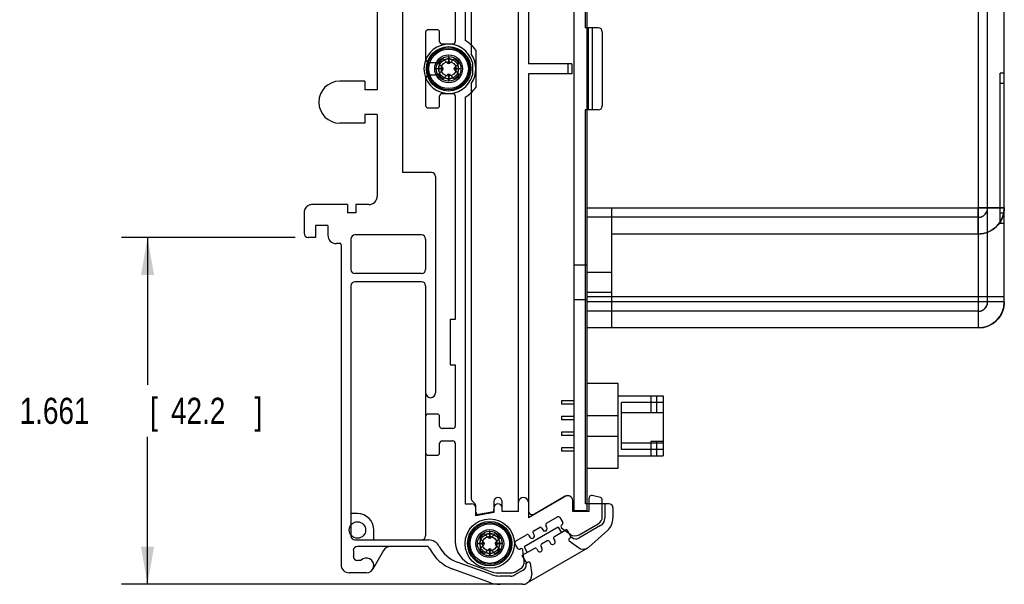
# Model space of a CAD drawing. Header units: inches. Extents: x 0 to 34, y 0 to 22.
# Tile 3 of 15: x 6.1 to 10.8, y 11 to 13.7. Entities that reach past the tile are written whole.
import ezdxf

# ---------------------------------------------------------------- set-up
doc = ezdxf.new("R2010")
doc.units = ezdxf.units.IN
doc.header["$LTSCALE"] = 1.87
doc.header["$MEASUREMENT"] = 0
doc.layers.get('0').update_dxf_attribs({"linetype": 'CONTINUOUS'})
doc.layers.add('DIMENSIONS', color=7, linetype='CONTINUOUS')
doc.styles.get("Standard").update_dxf_attribs({"font": 'txt', "width": 0.8})
doc.dimstyles.new('DIMSTYLE_1', dxfattribs={"dimtxt": 0.125, "dimasz": 0.18, "dimexe": 0.18, "dimexo": 0.0625, "dimgap": 0.09, "dimtad": 0, "dimtih": 1, "dimtoh": 1, "dimdec": 3, "dimzin": 4, "dimdsep": 46, "dimtxsty": 'STANDARD', "dimblk": '_FILLED', "dimblk1": '_FILLED', "dimblk2": '_FILLED', "dimcen": 0.09, "dimadec": 0, "dimazin": 0, "dimtp": 0.01, "dimtm": 0.01, "dimtfac": 1, "dimtdec": 3, "dimtofl": 0, "dimtmove": 0, "dimatfit": 3, "dimldrblk": '_FILLED', "dimfxl": 1, "dimtolj": 1, "dimtzin": 4, "dimarcsym": 0})

# ---------------------------------------------------------------- blocks, each defined once
blk = doc.blocks.new('_FILLED')
at = {"color": 0, "linetype": 'BYBLOCK'}
blk.add_solid([(0, 0), (-1, 0.174), (-1, -0.174)], dxfattribs=at)
blk = doc.blocks.new('*D7')
at = {"layer": 'DIMENSIONS', "color": 2, "linetype": 'CONTINUOUS'}
for p, q in [((7.4063, 12.6356), (6.5741, 12.6356)), ((6.6991, 12.6356), (6.6991, 11.9299)), ((6.6991, 10.9742), (6.6991, 11.6799)), ((8.4339, 10.9742), (6.5741, 10.9742))]:
    blk.add_line(p, q, dxfattribs=at)
at = {"layer": 'DIMENSIONS', "color": 2, "linetype": 'CONTINUOUS', "xscale": 0.18, "yscale": 0.18, "zscale": 0.18}
for p, rotation in [((6.6991, 12.6356), 90), ((6.6991, 10.9742), 270)]:
    blk.add_blockref('_FILLED', p, dxfattribs=dict(at, rotation=rotation))
at = {"layer": 'DIMENSIONS', "color": 2, "linetype": 'CONTINUOUS', "width": 0.8}
for s, p in [('1.661', (6.0866, 11.7424)), ('[', (6.7116, 11.7424)), ('42.2', (6.8116, 11.7424)), (']', (7.2116, 11.7424))]:
    blk.add_text(s, height=0.125, dxfattribs=at).set_placement(p)

msp = doc.modelspace()

# ---------------------------------------------------------------- linework, layer by layer
at = {"color": 7, "linetype": 'CONTINUOUS'}
for p, q in [((8.5239, 15.5922), (8.5239, 13.4663)), ((8.2208, 15.5253), (8.2208, 13.5791)), ((8.4767, 11.3224), (8.4767, 15.5627)), ((8.7415, 15.5576), (8.7415, 11.3276)), ((8.7956, 15.5253), (8.7956, 13.6395)), ((8.8045, 15.5576), (8.8045, 11.3276)), ((8.2523, 13.5114), (8.2523, 15.5047)), ((10.7245, 12.3266), (10.7245, 15.1566)), ((10.8045, 12.3266), (10.8045, 15.1566)), ((10.6795, 14.8766), (10.6795, 12.7766)), ((8.1735, 14.6435), (8.1735, 13.5726)), ((7.9216, 14.282), (7.9216, 12.9466)), ((7.7995, 13.7163), (7.7995, 13.3423)), ((8.8586, 13.6395), (8.7956, 13.6395)), ((8.8113, 13.6395), (8.8113, 13.2458)), ((8.831, 13.2458), (8.831, 13.6395)), ((8.0318, 13.6179), (8.0318, 13.4919)), ((8.0869, 13.6297), (8.0436, 13.6297)), ((8.0987, 13.5726), (8.0987, 13.6179)), ((8.8782, 13.6198), (8.8782, 13.2655)), ((8.1617, 13.5608), (8.1106, 13.5608)), ((8.1417, 13.5017), (8.1417, 13.4682)), ((8.1424, 13.5017), (8.1417, 13.5017)), ((8.1424, 13.5017), (8.1424, 13.4682)), ((8.272, 13.5317), (8.272, 13.3537)), ((8.0515, 13.4722), (8.0909, 13.4722)), ((8.0952, 13.4673), (8.1142, 13.4482)), ((8.1365, 13.4705), (8.1174, 13.4896)), ((8.1667, 13.4896), (8.1476, 13.4705)), ((8.1699, 13.4482), (8.1889, 13.4673)), ((8.2562, 13.4729), (8.2562, 13.4124)), ((8.7326, 13.4663), (8.5239, 13.4663)), ((8.7129, 13.4663), (8.7129, 13.419)), ((8.7326, 13.4663), (8.7326, 13.419)), ((8.0909, 13.4131), (8.0515, 13.4131)), ((8.083, 13.4431), (8.083, 13.4423)), ((8.1165, 13.4431), (8.083, 13.4431)), ((8.1165, 13.4423), (8.083, 13.4423)), ((8.1142, 13.4371), (8.0952, 13.418)), ((8.1174, 13.3958), (8.1365, 13.4148)), ((8.1417, 13.4171), (8.1417, 13.3836)), ((8.1424, 13.4171), (8.1424, 13.3836)), ((8.1476, 13.4148), (8.1667, 13.3958)), ((8.2011, 13.4431), (8.1676, 13.4431)), ((8.2011, 13.4423), (8.1676, 13.4423)), ((8.1889, 13.418), (8.1699, 13.4371)), ((8.2011, 13.4431), (8.2011, 13.4423)), ((8.5239, 13.419), (8.5239, 11.2931)), ((8.7326, 13.419), (8.5239, 13.419)), ((10.8045, 13.4216), (10.7845, 13.4216)), ((10.7845, 12.7016), (10.7845, 13.4216)), ((7.7405, 13.384), (7.6208, 13.384)), ((7.7405, 13.384), (7.7405, 13.3423)), ((8.0318, 13.3935), (8.0318, 13.2675)), ((8.1424, 13.3836), (8.1417, 13.3836)), ((8.2523, 11.3806), (8.2523, 13.3739)), ((10.8045, 13.3716), (10.7845, 13.3716)), ((7.7995, 13.3423), (7.7405, 13.3423)), ((8.0987, 13.2675), (8.0987, 13.3127)), ((8.1106, 13.3246), (8.1617, 13.3246)), ((8.1735, 13.3127), (8.1735, 12.2419)), ((8.2208, 13.3063), (8.2208, 11.36)), ((7.7405, 13.2242), (7.7405, 13.1825)), ((7.7995, 13.2242), (7.7405, 13.2242)), ((7.7995, 13.2242), (7.7995, 12.8322)), ((8.0436, 13.2557), (8.0869, 13.2557)), ((8.7956, 13.2458), (8.7956, 11.36)), ((8.8586, 13.2458), (8.7956, 13.2458)), ((7.7405, 13.1825), (7.6208, 13.1825)), ((8.0594, 12.9466), (7.9216, 12.9466)), ((8.0791, 12.9269), (8.0791, 11.8915)), ((7.6578, 12.7928), (7.4842, 12.7928)), ((7.6578, 12.7928), (7.6578, 12.7535)), ((7.6972, 12.7928), (7.6972, 12.7535)), ((7.7602, 12.7928), (7.6972, 12.7928)), ((7.4491, 12.7537), (7.4491, 12.6553)), ((7.6972, 12.7537), (7.6578, 12.7537)), ((7.6972, 12.7535), (7.6578, 12.7535)), ((8.8045, 12.7766), (10.8045, 12.7766)), ((8.9245, 12.2016), (8.9245, 12.7766)), ((10.8045, 12.7516), (10.7845, 12.7516)), ((7.5043, 12.6927), (7.5043, 12.6356)), ((7.5633, 12.6927), (7.5043, 12.6927)), ((7.5633, 12.6927), (7.5633, 12.6454)), ((10.6795, 12.7316), (8.8045, 12.7316)), ((10.6795, 12.7316), (10.6795, 12.3266)), ((10.8045, 12.7016), (10.7845, 12.7016)), ((8.0121, 12.6474), (7.6932, 12.6474)), ((10.6795, 12.6516), (8.9245, 12.6516)), ((7.5043, 12.6356), (7.4688, 12.6356)), ((7.6254, 12.6061), (7.6027, 12.6061)), ((7.6263, 12.6002), (7.6263, 11.0687)), ((7.6735, 12.6277), (7.6735, 12.482)), ((8.0318, 12.6277), (8.0318, 12.482)), ((8.7415, 12.5046), (8.8045, 12.5046)), ((8.0121, 12.4624), (7.6932, 12.4624)), ((8.8045, 12.4696), (8.9245, 12.4696)), ((8.0121, 12.423), (7.6932, 12.423)), ((7.6735, 12.4033), (7.6735, 11.2064)), ((8.0318, 12.4033), (8.0318, 11.2064)), ((8.8045, 12.3736), (8.9245, 12.3736)), ((8.7415, 12.3386), (8.8045, 12.3386)), ((8.8045, 12.3516), (10.8045, 12.3516)), ((10.8045, 12.3266), (8.8045, 12.3266)), ((10.6795, 12.2816), (8.8045, 12.2816)), ((8.1735, 12.2419), (8.1499, 12.2419)), ((8.1499, 12.2419), (8.1499, 12.0253)), ((10.6795, 12.2016), (8.8045, 12.2016)), ((8.1499, 12.0253), (8.1735, 12.0253)), ((8.1735, 12.0253), (8.1735, 11.732)), ((8.9541, 11.9353), (8.8045, 11.9353)), ((8.9541, 11.5298), (8.9541, 11.9353)), ((8.7415, 11.853), (8.6825, 11.853)), ((8.6825, 11.853), (8.6825, 11.8372)), ((8.9541, 11.8763), (9.1707, 11.8763)), ((9.1707, 11.8448), (8.9699, 11.8448)), ((8.9699, 11.6204), (8.9699, 11.8448)), ((9.1116, 11.8763), (9.1116, 11.7956)), ((9.1392, 11.7956), (9.1392, 11.8763)), ((9.1707, 11.8763), (9.1707, 11.5889)), ((8.7415, 11.8372), (8.6825, 11.8372)), ((9.1707, 11.7952), (8.9699, 11.7952)), ((9.1707, 11.7956), (9.1116, 11.7956)), ((8.0869, 11.7891), (8.0436, 11.7891)), ((8.0987, 11.732), (8.0987, 11.7773)), ((8.7415, 11.778), (8.6825, 11.778)), ((8.6825, 11.778), (8.6825, 11.7622)), ((8.7415, 11.7622), (8.6825, 11.7622)), ((8.8045, 11.7818), (8.9541, 11.7818)), ((8.1617, 11.7202), (8.1106, 11.7202)), ((8.7415, 11.703), (8.6825, 11.703)), ((8.6825, 11.703), (8.6825, 11.6872)), ((8.1106, 11.6612), (8.1617, 11.6612)), ((8.7415, 11.6872), (8.6825, 11.6872)), ((8.8045, 11.6834), (8.9541, 11.6834)), ((9.1707, 11.6578), (9.1116, 11.6578)), ((9.1116, 11.6578), (9.1116, 11.5889)), ((9.1392, 11.5889), (9.1392, 11.6578)), ((8.0987, 11.6041), (8.0987, 11.6494)), ((8.1735, 11.6494), (8.1735, 11.1793)), ((8.7415, 11.628), (8.6825, 11.628)), ((8.6825, 11.628), (8.6825, 11.6122)), ((8.7415, 11.6122), (8.6825, 11.6122)), ((9.1707, 11.6496), (8.9699, 11.6496)), ((9.1707, 11.6204), (8.9699, 11.6204)), ((8.0436, 11.5923), (8.0869, 11.5923)), ((8.9541, 11.5889), (9.1707, 11.5889)), ((8.8045, 11.5298), (8.9541, 11.5298)), ((8.2685, 11.3595), (8.2557, 11.3723)), ((8.3586, 11.3723), (8.3586, 11.3174)), ((8.398, 11.3224), (8.398, 11.3723)), ((8.7011, 11.3954), (8.5239, 11.2931)), ((8.7011, 11.3956), (8.5535, 11.3104)), ((8.7365, 11.3224), (8.7365, 11.3752)), ((8.8153, 11.3224), (8.8153, 11.3886)), ((8.8695, 11.3895), (8.8301, 11.4)), ((8.8783, 11.2979), (8.8783, 11.3781)), ((8.2208, 11.36), (8.2523, 11.36)), ((8.272, 11.3021), (8.272, 11.3512)), ((8.7415, 11.3276), (8.8045, 11.3276)), ((8.9098, 11.36), (8.7956, 11.36)), ((8.8901, 11.36), (8.8901, 11.2902)), ((8.9294, 11.3403), (8.9294, 11.2909)), ((7.705, 11.3127), (7.6735, 11.3127)), ((8.3586, 11.3174), (8.272, 11.3021)), ((8.3488, 11.3189), (8.2858, 11.3078)), ((8.4767, 11.3226), (8.398, 11.3226)), ((8.4767, 11.3224), (8.398, 11.3224)), ((8.611, 11.2663), (8.6639, 11.2969)), ((8.6746, 11.294), (8.6884, 11.2701)), ((8.8153, 11.3226), (8.7365, 11.3226)), ((8.8153, 11.3224), (8.7365, 11.3224)), ((7.7838, 11.1868), (7.7838, 11.234)), ((8.6669, 11.2484), (8.5032, 11.1539)), ((8.5497, 11.2309), (8.5769, 11.2467)), ((8.5877, 11.2438), (8.5926, 11.2353)), ((8.6131, 11.2471), (8.6082, 11.2556)), ((8.7082, 11.2358), (8.6485, 11.2014)), ((8.6669, 11.2484), (8.6826, 11.2211)), ((8.683, 11.2453), (8.7245, 11.214)), ((8.6855, 11.2593), (8.6838, 11.2584)), ((8.7082, 11.2358), (8.7295, 11.199)), ((8.8704, 11.2561), (8.7657, 11.1957)), ((8.7678, 11.2114), (8.8586, 11.2638)), ((8.9032, 11.2322), (8.8135, 11.1521)), ((7.6932, 11.1868), (8.045, 11.1868)), ((8.292, 11.1937), (8.3111, 11.1746)), ((8.3333, 11.1969), (8.3143, 11.2159)), ((8.3393, 11.2281), (8.3385, 11.2281)), ((8.3385, 11.2281), (8.3385, 11.1946)), ((8.3393, 11.2281), (8.3393, 11.1946)), ((8.3635, 11.2159), (8.3445, 11.1969)), ((8.3667, 11.1746), (8.3858, 11.1937)), ((8.4627, 11.1807), (8.5156, 11.2112)), ((8.5263, 11.2083), (8.5313, 11.1998)), ((8.5517, 11.2116), (8.5468, 11.2202)), ((8.6144, 11.1817), (8.5872, 11.166)), ((8.6457, 11.1906), (8.6506, 11.1821)), ((8.7202, 11.1829), (8.7637, 11.1501)), ((8.7305, 11.1996), (8.7208, 11.194)), ((8.7305, 11.1996), (8.7332, 11.1977)), ((7.6854, 11.1356), (7.6854, 11.108)), ((8.0346, 11.1553), (7.705, 11.1553)), ((7.8302, 11.1356), (7.779, 11.047)), ((8.3134, 11.1694), (8.2798, 11.1694)), ((8.2798, 11.1694), (8.2798, 11.1687)), ((8.3134, 11.1687), (8.2798, 11.1687)), ((8.3111, 11.1635), (8.292, 11.1444)), ((8.3143, 11.1222), (8.3333, 11.1412)), ((8.3385, 11.1435), (8.3385, 11.11)), ((8.3393, 11.1435), (8.3393, 11.11)), ((8.3445, 11.1412), (8.3635, 11.1222)), ((8.398, 11.1694), (8.3644, 11.1694)), ((8.398, 11.1687), (8.3644, 11.1687)), ((8.3858, 11.1444), (8.3667, 11.1635)), ((8.398, 11.1694), (8.398, 11.1687)), ((8.4736, 11.1461), (8.4598, 11.17)), ((8.4861, 11.1442), (8.4844, 11.1432)), ((8.5531, 11.1463), (8.4934, 11.1118)), ((8.5042, 11.0869), (8.4978, 11.1383)), ((8.5032, 11.1539), (8.519, 11.1266)), ((8.807, 11.1474), (8.5161, 10.9794)), ((8.5638, 11.1434), (8.5688, 11.1349)), ((8.5843, 11.1552), (8.5892, 11.1467)), ((8.6252, 11.1788), (8.6301, 11.1703)), ((7.7219, 11.0883), (7.705, 11.0883)), ((8.3393, 11.11), (8.3385, 11.11)), ((8.4934, 11.1118), (8.5148, 11.0747)), ((8.3343, 10.9837), (8.1613, 11.0466)), ((8.3477, 11.0207), (8.1827, 11.0807)), ((8.2513, 11.0683), (8.339, 11.0364)), ((8.4995, 11.0419), (8.4594, 11.0188)), ((8.4616, 11.0346), (8.4848, 11.048)), ((8.5234, 11.08), (8.5136, 11.0744)), ((8.5136, 11.0744), (8.514, 11.0711)), ((8.5334, 11.0751), (8.54, 11.021)), ((7.7483, 11.0293), (7.6657, 11.0293)), ((8.3794, 11.0293), (8.4419, 11.0293)), ((8.4397, 11.0135), (8.3881, 11.0135)), ((8.4964, 10.9742), (8.3881, 10.9742))]:
    msp.add_line(p, q, dxfattribs=at)
for points in [[(10.6795, 12.7316), (10.6848, 12.7319), (10.6899, 12.7328), (10.6951, 12.7344), (10.7001, 12.7366), (10.7049, 12.7394), (10.7092, 12.7428), (10.7132, 12.7467), (10.7166, 12.751), (10.7195, 12.7558), (10.7217, 12.7609), (10.7233, 12.7661), (10.7242, 12.7713), (10.7245, 12.7766)], [(10.8045, 12.7766), (10.8041, 12.7664), (10.8029, 12.7563), (10.8009, 12.7465), (10.7981, 12.7371), (10.7946, 12.7278), (10.7905, 12.719), (10.7857, 12.7106), (10.7803, 12.7026), (10.7744, 12.6952), (10.7677, 12.688), (10.7607, 12.6815), (10.7533, 12.6757), (10.7452, 12.6702), (10.7368, 12.6655), (10.7281, 12.6614), (10.7189, 12.6579), (10.7093, 12.6552), (10.6997, 12.6532), (10.6897, 12.652), (10.6795, 12.6516)], [(10.6795, 12.2816), (10.6848, 12.2819), (10.6899, 12.2828), (10.6951, 12.2844), (10.7001, 12.2866), (10.7049, 12.2894), (10.7092, 12.2928), (10.7132, 12.2967), (10.7166, 12.301), (10.7195, 12.3058), (10.7217, 12.3109), (10.7233, 12.3161), (10.7242, 12.3213), (10.7245, 12.3266)], [(10.8045, 12.3266), (10.8041, 12.3158), (10.8027, 12.3053), (10.8005, 12.295), (10.7974, 12.2851), (10.7936, 12.2754), (10.7891, 12.2664), (10.7837, 12.2575), (10.7779, 12.2494), (10.7713, 12.2418), (10.764, 12.2344), (10.7566, 12.2281), (10.7482, 12.2222), (10.7394, 12.2169), (10.7305, 12.2124), (10.7209, 12.2086), (10.7108, 12.2056), (10.7007, 12.2034), (10.6903, 12.2021), (10.6795, 12.2016)], [(10.8041, 12.3164), (10.8029, 12.3063), (10.8009, 12.2965), (10.7981, 12.2871), (10.7946, 12.2778), (10.7905, 12.269), (10.7857, 12.2606), (10.7803, 12.2526), (10.7744, 12.2452), (10.7677, 12.238), (10.7607, 12.2315), (10.7533, 12.2257), (10.7452, 12.2202), (10.7368, 12.2155), (10.7281, 12.2114), (10.7189, 12.2079), (10.7093, 12.2052), (10.6997, 12.2032), (10.6897, 12.202)]]:
    msp.add_lwpolyline(points, dxfattribs=at)
for centre, radius in [((8.142, 13.4427), 0.1063), ((8.142, 13.4427), 0.1006), ((8.142, 13.4427), 0.0945), ((8.142, 13.4427), 0.0669), ((8.142, 13.4427), 0.0591), ((8.142, 13.4427), 0.0473), ((8.142, 13.4427), 0.0354), ((8.3389, 11.169), 0.1181), ((7.705, 11.234), 0.0394), ((8.3389, 11.169), 0.1063), ((8.3389, 11.169), 0.1006), ((8.3389, 11.169), 0.0945), ((8.3389, 11.169), 0.0669), ((8.3389, 11.169), 0.0591), ((8.3389, 11.169), 0.0473), ((8.3389, 11.169), 0.0354)]:
    msp.add_circle(centre, radius, dxfattribs=at)
for centre, radius, start, end in [((8.8586, 13.6198), 0.0197, 0, 90), ((8.0436, 13.6179), 0.0118, 90, 180), ((8.0869, 13.6179), 0.0118, 0, 90), ((8.142, 13.4427), 0.1181, 14.8351, 345.1649), ((8.1106, 13.5726), 0.0118, 180, 270), ((8.1617, 13.5726), 0.0118, 270, 360), ((8.142, 13.4427), 0.1575, 34.4115, 60), ((8.142, 13.4427), 0.1299, 328.0473, 31.9527), ((8.0515, 13.4919), 0.0197, 180, 270), ((8.142, 13.4427), 0.0543, 118.2755, 151.7245), ((8.1007, 13.4729), 0.00787, 214.6637, 225), ((8.142, 13.4427), 0.0476, 154.302, 179.5265), ((8.1086, 13.4427), 0.00787, 315, 45), ((8.1119, 13.484), 0.00787, 45, 55.3365), ((8.142, 13.4427), 0.0476, 90.4735, 115.698), ((8.142, 13.4761), 0.00787, 225, 315), ((8.142, 13.4427), 0.0476, 64.302, 89.5265), ((8.1722, 13.484), 0.00787, 124.6637, 135), ((8.1755, 13.4427), 0.00787, 135, 225), ((8.142, 13.4427), 0.0543, 28.2755, 61.7245), ((8.142, 13.4427), 0.0476, 0.4735, 25.698), ((8.1834, 13.4729), 0.00787, 315, 325.3365), ((8.0515, 13.3935), 0.0197, 90, 180), ((8.1007, 13.4125), 0.00787, 135, 145.3365), ((8.142, 13.4427), 0.0543, 208.2755, 241.7245), ((8.142, 13.4427), 0.0476, 180.4735, 205.698), ((8.142, 13.4427), 0.0476, 244.302, 269.5265), ((8.142, 13.4093), 0.00787, 45, 135), ((8.142, 13.4427), 0.0476, 270.4735, 295.698), ((8.142, 13.4427), 0.0543, 298.2755, 331.7245), ((8.142, 13.4427), 0.0476, 334.302, 359.5265), ((8.1834, 13.4125), 0.00787, 34.6637, 45), ((7.6208, 13.2832), 0.1008, 90, 270), ((8.1119, 13.4013), 0.00787, 304.6637, 315), ((8.1722, 13.4013), 0.00787, 225, 235.3365), ((8.142, 13.4427), 0.1575, 300, 325.5885), ((8.1106, 13.3127), 0.0118, 90, 180), ((8.1617, 13.3127), 0.0118, 0, 90), ((8.0436, 13.2675), 0.0118, 180, 270), ((8.0869, 13.2675), 0.0118, 270, 360), ((8.8586, 13.2655), 0.0197, 270, 360), ((8.0594, 12.9269), 0.0197, 0, 90), ((7.4885, 12.7535), 0.0394, 90, 180), ((7.4885, 12.7537), 0.0394, 96.3088, 180), ((7.7602, 12.8322), 0.0394, 270, 360), ((10.6795, 12.7766), 0.125, 270, 360), ((10.6795, 12.7766), 0.045, 270, 360), ((7.4688, 12.6553), 0.0197, 180, 270), ((7.6027, 12.6454), 0.0394, 180, 270), ((7.6932, 12.6277), 0.0197, 90, 180), ((8.0121, 12.6277), 0.0197, 0, 90), ((7.6066, 12.6002), 0.0197, 0, 17.4576), ((7.6932, 12.482), 0.0197, 180, 270), ((8.0121, 12.482), 0.0197, 270, 360), ((7.6932, 12.4033), 0.0197, 90, 180), ((8.0121, 12.4033), 0.0197, 0, 90), ((10.6795, 12.3266), 0.125, 270, 360), ((10.6795, 12.3266), 0.045, 270, 360), ((8.0554, 11.8915), 0.0236, 180, 360), ((8.0436, 11.7773), 0.0118, 90, 180), ((8.0869, 11.7773), 0.0118, 0, 90), ((8.1106, 11.732), 0.0118, 180, 270), ((8.1617, 11.732), 0.0118, 270, 360), ((8.1106, 11.6494), 0.0118, 90, 180), ((8.1617, 11.6494), 0.0118, 0, 90), ((8.0436, 11.6041), 0.0118, 180, 270), ((8.0869, 11.6041), 0.0118, 270, 360), ((8.2641, 11.3806), 0.0118, 180, 224.9999), ((8.3783, 11.3701), 0.0198, 6.4794, 173.5206), ((8.5003, 11.3662), 0.0237, 3.9499, 176.0501), ((8.7129, 11.3752), 0.0236, 360, 119.9999), ((8.7129, 11.3749), 0.0236, 0, 120), ((8.8271, 11.3886), 0.0118, 74.9999, 180.0004), ((8.8665, 11.3781), 0.0118, 0, 75.0002), ((8.2523, 11.3403), 0.0197, 0, 90), ((8.2602, 11.3512), 0.0118, 0, 44.9999), ((8.3468, 11.3305), 0.0118, 280.0001, 359.8711), ((8.3783, 11.3403), 0.0197, 0, 180), ((8.3783, 11.3403), 0.0197, 0, 180), ((8.5436, 11.3274), 0.0197, 180, 299.9998), ((8.9098, 11.3403), 0.0197, 0, 90), ((7.705, 11.234), 0.0787, 0, 90), ((8.2838, 11.3194), 0.0118, 180, 280), ((8.6678, 11.29), 0.00787, 30, 120), ((8.8389, 11.2979), 0.0394, 300, 0.0003), ((8.8507, 11.2902), 0.0394, 300, 360), ((8.8507, 11.2909), 0.0787, 311.7844, 360), ((8.5536, 11.2241), 0.00787, 120, 210), ((8.5809, 11.2398), 0.00787, 30, 120), ((8.6029, 11.2412), 0.0118, 210.0001, 30.002), ((8.615, 11.2595), 0.00787, 120, 210), ((8.6878, 11.2515), 0.00787, 120, 232.9999), ((8.6816, 11.2662), 0.00787, 300, 30), ((7.6932, 11.2064), 0.0197, 180, 270), ((8.0121, 11.2064), 0.0197, 270, 360), ((8.045, 11.1277), 0.0591, 27.8075, 90), ((8.3389, 11.169), 0.0543, 118.2755, 151.7245), ((8.2976, 11.1992), 0.00787, 214.6637, 225), ((8.3389, 11.169), 0.0476, 154.302, 179.5265), ((8.3087, 11.2104), 0.00787, 45, 55.3365), ((8.3389, 11.169), 0.0476, 90.4735, 115.698), ((8.3389, 11.2025), 0.00787, 225, 315), ((8.3389, 11.169), 0.0476, 64.302, 89.5265), ((8.3691, 11.2104), 0.00787, 124.6637, 135), ((8.3389, 11.169), 0.0543, 28.2755, 61.7245), ((8.3389, 11.169), 0.0476, 0.4735, 25.698), ((8.3802, 11.1992), 0.00787, 315, 325.3365), ((8.5195, 11.2044), 0.00787, 30, 120), ((8.5415, 11.2057), 0.0118, 210, 29.9981), ((8.6184, 11.1749), 0.00787, 30, 120), ((8.6404, 11.1762), 0.0118, 210, 30), ((8.6525, 11.1946), 0.00787, 120, 210), ((8.7242, 11.1882), 0.00669, 120, 233), ((8.7482, 11.2455), 0.0394, 233, 300.0001), ((8.7509, 11.2212), 0.0295, 233.0027, 300), ((7.705, 11.1356), 0.0197, 90, 180), ((7.8643, 11.1159), 0.0394, 90, 150), ((8.0346, 11.1356), 0.0197, 26.3194, 90), ((8.2287, 11.2316), 0.1969, 206.3194, 250), ((8.2365, 11.2287), 0.1575, 207.8075, 250), ((8.2917, 11.1793), 0.1181, 180, 249.9996), ((8.2976, 11.1389), 0.00787, 135, 145.3365), ((8.3389, 11.169), 0.0543, 208.2755, 241.7245), ((8.3389, 11.169), 0.0476, 180.4735, 205.698), ((8.3055, 11.169), 0.00787, 315, 45), ((8.3389, 11.1356), 0.00787, 45, 135), ((8.3723, 11.169), 0.00787, 135, 225), ((8.3389, 11.169), 0.0543, 298.2755, 331.7245), ((8.3389, 11.169), 0.0476, 334.302, 359.5265), ((8.3802, 11.1389), 0.00787, 34.6637, 45), ((8.4667, 11.1739), 0.00787, 120, 210), ((8.4804, 11.15), 0.00787, 210, 300), ((8.49, 11.1374), 0.00787, 7, 120.0005), ((8.557, 11.1395), 0.00787, 30, 120), ((8.579, 11.1408), 0.0118, 210, 30), ((8.5911, 11.1591), 0.00787, 120, 210), ((8.7874, 11.1815), 0.0393, 232.953, 299.953), ((8.7873, 11.1815), 0.0394, 300, 311.7844), ((7.705, 11.108), 0.0197, 180, 270), ((7.7483, 11.0647), 0.0354, 270, 138.1897), ((8.3087, 11.1277), 0.00787, 304.6637, 315), ((8.3389, 11.169), 0.0476, 244.302, 269.5265), ((8.3389, 11.169), 0.0476, 270.4735, 295.698), ((8.3691, 11.1277), 0.00787, 225, 235.3365), ((7.6657, 11.0687), 0.0394, 180, 270), ((8.4651, 11.0821), 0.0394, 300, 7.0003), ((8.4847, 11.0675), 0.0295, 300, 7.0211), ((8.5267, 11.0742), 0.00669, 7, 120), ((8.3794, 11.1474), 0.1181, 250, 270), ((8.3881, 11.1316), 0.1181, 250, 270), ((8.4397, 11.0529), 0.0394, 270, 300), ((8.4419, 11.0687), 0.0394, 270, 300.0005), ((8.5009, 11.0162), 0.0394, 300, 7), ((8.3881, 11.1316), 0.1575, 250, 270), ((8.4964, 11.0135), 0.0394, 270, 300)]:
    msp.add_arc(centre, radius, start, end, dxfattribs=at)
for points, knots in [([(10.6795, 12.7766), (10.6795, 12.773), (10.6795, 12.7657), (10.6795, 12.7549), (10.6795, 12.7443), (10.6795, 12.7339), (10.6795, 12.7238), (10.6795, 12.7142), (10.6795, 12.705), (10.6795, 12.6963), (10.6795, 12.6883), (10.6795, 12.681), (10.6795, 12.6744), (10.6795, 12.6685), (10.6796, 12.6635), (10.6795, 12.6593), (10.6796, 12.6562), (10.6794, 12.6536), (10.6797, 12.6526), (10.6794, 12.6516), (10.6795, 12.6516)], [0, 0, 0, 0, 0.087306, 0.173938, 0.259239, 0.342562, 0.423275, 0.500766, 0.574443, 0.643718, 0.70805, 0.766953, 0.819998, 0.866824, 0.907085, 0.940372, 0.966406, 0.985049, 0.996253, 1, 1, 1, 1]), ([(10.6795, 12.7316), (10.6794, 12.7316), (10.6796, 12.7322), (10.6795, 12.7328), (10.6796, 12.7343), (10.6795, 12.7361), (10.6796, 12.7386), (10.6795, 12.7415), (10.6795, 12.7448), (10.6795, 12.7486), (10.6795, 12.7527), (10.6795, 12.7571), (10.6795, 12.7617), (10.6796, 12.7666), (10.6796, 12.7716), (10.6795, 12.7749), (10.6795, 12.7766)], [0, 0, 0, 0, 0.006148, 0.024452, 0.054916, 0.09743, 0.151585, 0.216515, 0.291196, 0.374779, 0.466317, 0.564699, 0.668655, 0.77682, 0.88776, 1, 1, 1, 1]), ([(10.8045, 12.7766), (10.8045, 12.7767), (10.8035, 12.7764), (10.8025, 12.7767), (10.8, 12.7765), (10.7968, 12.7766), (10.7926, 12.7766), (10.7876, 12.7766), (10.7818, 12.7766), (10.7752, 12.7766), (10.7678, 12.7766), (10.7598, 12.7766), (10.7512, 12.7766), (10.742, 12.7766), (10.7323, 12.7766), (10.7222, 12.7766), (10.7119, 12.7766), (10.7012, 12.7766), (10.6904, 12.7766), (10.6832, 12.7766), (10.6795, 12.7766)], [0, 0, 0, 0, 0.003747, 0.014951, 0.033594, 0.059628, 0.092915, 0.133176, 0.180002, 0.233047, 0.29195, 0.356282, 0.425557, 0.499234, 0.576725, 0.657438, 0.740761, 0.826062, 0.912694, 1, 1, 1, 1]), ([(10.7245, 12.7766), (10.7245, 12.7767), (10.7239, 12.7765), (10.7233, 12.7767), (10.7218, 12.7766), (10.72, 12.7766), (10.7175, 12.7766), (10.7146, 12.7766), (10.7113, 12.7766), (10.7076, 12.7766), (10.7034, 12.7766), (10.699, 12.7766), (10.6944, 12.7766), (10.6895, 12.7766), (10.6846, 12.7766), (10.6812, 12.7766), (10.6795, 12.7766)], [0, 0, 0, 0, 0.006148, 0.024452, 0.054916, 0.09743, 0.151585, 0.216515, 0.291196, 0.374779, 0.466317, 0.564699, 0.668655, 0.77682, 0.88776, 1, 1, 1, 1]), ([(10.6795, 12.6516), (10.6795, 12.6518), (10.6795, 12.6524), (10.6795, 12.6538), (10.6795, 12.6562), (10.6795, 12.6595), (10.6795, 12.6636), (10.6795, 12.6687), (10.6795, 12.6745), (10.6795, 12.6812), (10.6795, 12.6885), (10.6795, 12.6966), (10.6795, 12.7052), (10.6795, 12.7144), (10.6795, 12.7241), (10.6795, 12.7342), (10.6795, 12.7445), (10.6795, 12.7551), (10.6795, 12.7658), (10.6795, 12.773), (10.6795, 12.7766)], [0, 0, 0, 0, 0.003819, 0.015244, 0.034187, 0.060505, 0.094, 0.134419, 0.181457, 0.234739, 0.293841, 0.3583, 0.427638, 0.501391, 0.579059, 0.659862, 0.74299, 0.82774, 0.913549, 1, 1, 1, 1]), ([(10.6795, 12.7766), (10.6795, 12.7749), (10.6795, 12.7716), (10.6795, 12.7667), (10.6795, 12.7619), (10.6795, 12.7573), (10.6796, 12.7529), (10.6795, 12.7488), (10.6795, 12.745), (10.6795, 12.7416), (10.6795, 12.7387), (10.6795, 12.7362), (10.6795, 12.7344), (10.6796, 12.7328), (10.6794, 12.7322), (10.6796, 12.7316), (10.6795, 12.7316)], [0, 0, 0, 0, 0.110497, 0.219679, 0.326751, 0.430487, 0.529289, 0.621376, 0.705379, 0.780425, 0.845666, 0.900269, 0.943497, 0.974766, 0.993671, 1, 1, 1, 1]), ([(10.6795, 12.3266), (10.6795, 12.323), (10.6795, 12.3158), (10.6795, 12.3051), (10.6795, 12.2945), (10.6795, 12.2842), (10.6795, 12.2741), (10.6795, 12.2644), (10.6795, 12.2552), (10.6795, 12.2466), (10.6795, 12.2385), (10.6795, 12.2312), (10.6795, 12.2245), (10.6795, 12.2187), (10.6795, 12.2136), (10.6795, 12.2095), (10.6795, 12.2062), (10.6795, 12.2038), (10.6795, 12.2024), (10.6795, 12.2018), (10.6795, 12.2016)], [0, 0, 0, 0, 0.086451, 0.17226, 0.25701, 0.340138, 0.420941, 0.498609, 0.572362, 0.6417, 0.706159, 0.765261, 0.818543, 0.865581, 0.906, 0.939495, 0.965813, 0.984756, 0.996181, 1, 1, 1, 1]), ([(10.6795, 12.3266), (10.6795, 12.3249), (10.6795, 12.3216), (10.6795, 12.3167), (10.6795, 12.3119), (10.6795, 12.3073), (10.6796, 12.3029), (10.6795, 12.2988), (10.6795, 12.295), (10.6795, 12.2916), (10.6795, 12.2887), (10.6795, 12.2862), (10.6795, 12.2844), (10.6796, 12.2828), (10.6794, 12.2822), (10.6796, 12.2816), (10.6795, 12.2816)], [0, 0, 0, 0, 0.110497, 0.219679, 0.326751, 0.430487, 0.529289, 0.621376, 0.705379, 0.780425, 0.845666, 0.900269, 0.943497, 0.974766, 0.993671, 1, 1, 1, 1]), ([(8.7293, 11.1993), (8.7295, 11.1993), (8.7299, 11.1991), (8.7303, 11.1997), (8.7308, 11.1994), (8.7309, 11.1993)], [0, 0, 0, 0, 0.337414, 0.628396, 1, 1, 1, 1]), ([(8.5139, 11.0711), (8.5139, 11.0715), (8.5139, 11.0723), (8.5136, 11.0735), (8.5137, 11.0743), (8.5138, 11.0747)], [0, 0, 0, 0, 0.333813, 0.658297, 1, 1, 1, 1]), ([(8.5148, 11.0747), (8.5147, 11.0748), (8.5145, 11.075), (8.5142, 11.0746), (8.5139, 11.0747), (8.5138, 11.0747)], [0, 0, 0, 0, 0.375, 0.690607, 1, 1, 1, 1])]:
    msp.add_open_spline(points, degree=3, knots=knots, dxfattribs=at)

# ---------------------------------------------------------------- dimensions: what is measured, and where the dimension line sits
at = {"layer": 'DIMENSIONS', "color": 2, "linetype": 'CONTINUOUS'}
dim = msp.add_linear_dim(base=(6.6991, 12.6356), p1=(8.4339, 10.9742), p2=(7.4063, 12.6356), angle=90, dimstyle='DIMSTYLE_1', dxfattribs=at)
dim.commit()
dim.dimension.update_dxf_attribs({"geometry": '*D7', "text_midpoint": (6.6991, 11.8049), "dimtype": 160})

doc.saveas('drawing.dxf')
